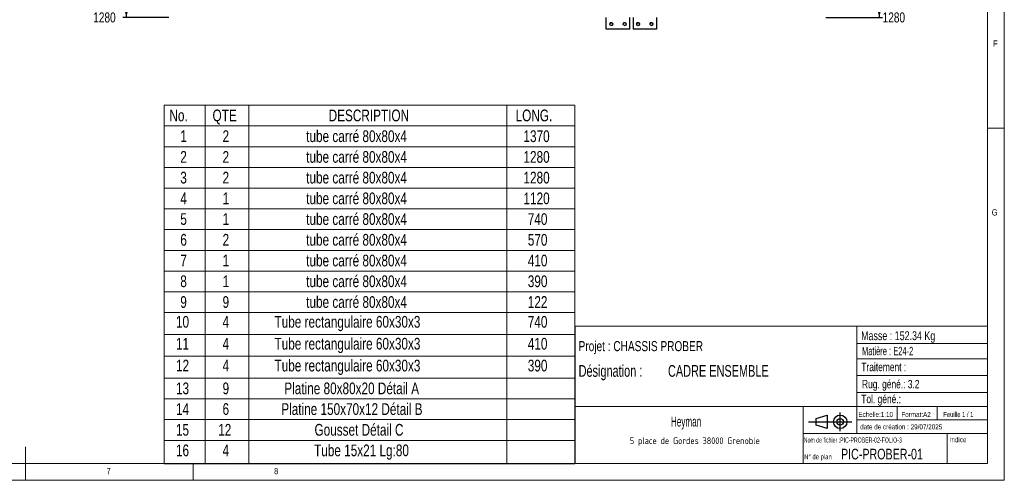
# Model space of a CAD drawing. Header units: millimetres. Extents: x 5 to 589, y 5 to 415.
# Tile 8 of 13: x 295 to 589, y 5 to 142. Entities that reach past the tile are written whole.
import ezdxf

# ---------------------------------------------------------------- set-up
doc = ezdxf.new("R2010")
doc.units = ezdxf.units.MM
doc.layers.add('COTES', color=1, linetype='Continuous')
doc.layers.add('NOTES', color=6, linetype='Continuous')
doc.layers.add('TRAIT-FORT', color=4, linetype='Continuous', lineweight=25)
doc.styles.add('SLDTEXTSTYLE0', font='TXT', dxfattribs={"width": 0.75})
doc.styles.add('SLDTEXTSTYLE1', font='TXT', dxfattribs={"width": 0.617423})
doc.styles.add('SLDTEXTSTYLE2', font='TXT', dxfattribs={"width": 0.7})
doc.styles.add('SLDTEXTSTYLE3', font='TXT', dxfattribs={"width": 0.535475})
doc.styles.add('SLDTEXTSTYLE4', font='ISOCP3', dxfattribs={"width": 0.96})
doc.styles.add('SLDTEXTSTYLE5', font='TXT', dxfattribs={"width": 0.605})
doc.styles.add('SLDTEXTSTYLE6', font='TXT', dxfattribs={"width": 0.692308})
doc.styles.add('SLDTEXTSTYLE7', font='TXT', dxfattribs={"width": 0.695728})
doc.dimstyles.new('SLDDIMSTYLE6', dxfattribs={"dimtxt": 3, "dimasz": 2, "dimexe": 0, "dimexo": 0.0625, "dimgap": 0.75, "dimtad": 0, "dimtih": 1, "dimtoh": 1, "dimlfac": 10, "dimrnd": 1e-09, "dimzin": 12, "dimdsep": 46, "dimtxsty": 'SLDTEXTSTYLE0', "dimsah": 1, "dimcen": 0.09, "dimadec": 0, "dimazin": 3, "dimtfac": 1, "dimtofl": 0, "dimtmove": 0, "dimatfit": 3, "dimfxl": 0, "dimfrac": 2, "dimtolj": 1, "dimtzin": 12, "dimarcsym": 0})

# ---------------------------------------------------------------- blocks, each defined once
blk = doc.blocks.new('Bloc12')
for p, q in [((2.32, 3.8), (5.55, 4.8)), ((2.32, 1.8), (2.32, 3.8)), ((5.55, 4.8), (5.55, 0.8)), ((9.48, 0), (9.48, 5.6)), ((0, 2.8), (12.98, 2.8)), ((5.55, 0.8), (2.32, 1.8))]:
    blk.add_line(p, q)
for radius in [2, 1]:
    blk.add_circle((9.48, 2.8), radius)
blk = doc.blocks.new('SW_NOTE_1')
at = {"layer": 'NOTES', "color": 0, "insert": (20.94, 2.58), "char_height": 2, "attachment_point": 2, "style": 'SLDTEXTSTYLE4'}
blk.add_mtext('5 place de Gordes 38000 Grenoble', dxfattribs=at)
blk = doc.blocks.new('SW_NOTE_2')
at = {"layer": 'NOTES', "color": 0, "char_height": 3.5, "attachment_point": 1, "style": 'SLDTEXTSTYLE7'}
for s, insert in [('Désignation :', (0, 4.51)), ('CADRE ENSEMBLE', (26.67, 4.51))]:
    blk.add_mtext(s, dxfattribs=dict(at, insert=insert))
blk = doc.blocks.new('SW_TABLEANNOTATION_0')
at = {"color": 0, "linetype": 'Continuous', "lineweight": 18}
for p, q in [((0, 0), (0, -106.9)), ((122.5, 0), (0, 0)), ((12.18, 0), (12.18, -6.18)), ((25.2, 0), (25.2, -6.18)), ((102.18, 0), (102.18, -6.18)), ((122.5, -106.9), (122.5, 0)), ((0, -6.18), (122.5, -6.18)), ((12.18, -6.18), (12.18, -106.9)), ((25.2, -6.18), (25.2, -106.9)), ((102.18, -6.18), (102.18, -106.9)), ((0, -12.36), (122.5, -12.36)), ((0, -18.54), (122.5, -18.54)), ((0, -24.73), (122.5, -24.73)), ((0, -30.91), (122.5, -30.91)), ((0, -37.09), (122.5, -37.09)), ((0, -43.27), (122.5, -43.27)), ((0, -49.45), (122.5, -49.45)), ((0, -55.63), (122.5, -55.63)), ((0, -61.82), (122.5, -61.82)), ((0, -68.34), (122.5, -68.34)), ((0, -74.87), (122.5, -74.87)), ((0, -81.39), (122.5, -81.39)), ((0, -87.58), (122.5, -87.58)), ((0, -93.76), (122.5, -93.76)), ((0, -99.94), (122.5, -99.94)), ((0, -106.9), (122.5, -106.9))]:
    blk.add_line(p, q, dxfattribs=at)
at = {"color": 0, "linetype": 'Continuous', "lineweight": 18, "char_height": 3.5, "attachment_point": 1, "style": 'SLDTEXTSTYLE0'}
for s, insert in [('No.', (1.54, -1.28)), ('QTE', (14.41, -1.28)), ('DESCRIPTION', (49.05, -1.28)), ('LONG.', (104.83, -1.28)), ('1', (4.79, -7.47)), ('2', (17.4, -7.47)), ('tube carré 80x80x4', (42.35, -7.47)), ('1370', (107.17, -7.47)), ('2', (4.79, -13.65)), ('2', (17.4, -13.65)), ('tube carré 80x80x4', (42.35, -13.65)), ('1280', (107.17, -13.65)), ('3', (4.79, -19.83)), ('2', (17.4, -19.83)), ('tube carré 80x80x4', (42.35, -19.83)), ('1280', (107.17, -19.83)), ('4', (4.79, -26.01)), ('1', (17.4, -26.01)), ('tube carré 80x80x4', (42.35, -26.01)), ('1120', (107.17, -26.01)), ('5', (4.79, -32.19)), ('1', (17.4, -32.19)), ('tube carré 80x80x4', (42.35, -32.19)), ('740', (108.46, -32.19)), ('tube carré 80x80x4', (42.35, -38.37)), ('6', (4.79, -38.37)), ('2', (17.4, -38.37)), ('570', (108.46, -38.37)), ('tube carré 80x80x4', (42.35, -44.56)), ('7', (4.79, -44.56)), ('1', (17.4, -44.56)), ('410', (108.46, -44.56)), ('8', (4.79, -50.74)), ('1', (17.4, -50.74)), ('tube carré 80x80x4', (42.35, -50.74)), ('390', (108.46, -50.74)), ('9', (4.79, -56.92)), ('9', (17.4, -56.92)), ('tube carré 80x80x4', (42.35, -56.92)), ('122', (108.46, -56.92)), ('10', (3.5, -62.83)), ('4', (17.4, -62.83)), ('Tube rectangulaire 60x30x3', (32.9, -62.83)), ('740', (108.46, -62.83)), ('11', (3.5, -69.36)), ('4', (17.4, -69.36)), ('Tube rectangulaire 60x30x3', (32.9, -69.36)), ('410', (108.46, -69.36)), ('12', (3.5, -75.88)), ('4', (17.4, -75.88)), ('Tube rectangulaire 60x30x3', (32.9, -75.88)), ('390', (108.46, -75.88)), ('Platine 80x80x20 Détail A', (35.82, -82.68)), ('13', (3.5, -82.68)), ('9', (17.4, -82.68)), ('14', (3.5, -88.86)), ('6', (17.4, -88.86)), ('Platine 150x70x12 Détail B', (34.91, -88.86)), ('15', (3.5, -95.04)), ('12', (16.1, -95.04)), ('Gousset Détail C', (44.83, -95.04)), ('16', (3.5, -101.17)), ('4', (17.4, -101.17)), ('Tube 15x21 Lg:80', (44.7, -101.17))]:
    blk.add_mtext(s, dxfattribs=dict(at, insert=insert))
blk = doc.blocks.new('_D_45')
at = {"layer": 'COTES', "color": 1}
for p, q in [((551.7, 151.07), (551.7, 143.07)), ((535.74, 143.07), (552.7, 143.07))]:
    blk.add_line(p, q, dxfattribs=at)
blk.add_solid([(551.7, 143.07), (552.2, 145.07), (551.2, 145.07)], dxfattribs=at)
at = {"layer": 'COTES', "color": 1, "insert": (552.7, 144.55), "char_height": 3, "attachment_point": 1, "style": 'SLDTEXTSTYLE0'}
blk.add_mtext('1280', dxfattribs=at)
blk = doc.blocks.new('_D_49')
at = {"layer": 'COTES', "color": 1}
for p, q in [((327.07, 195.07), (327.07, 143.07)), ((339.74, 143.07), (326.07, 143.07))]:
    blk.add_line(p, q, dxfattribs=at)
blk.add_solid([(327.07, 143.07), (327.57, 145.07), (326.57, 145.07)], dxfattribs=at)
at = {"layer": 'COTES', "color": 1, "insert": (317.2, 144.55), "char_height": 3, "attachment_point": 1, "style": 'SLDTEXTSTYLE0'}
blk.add_mtext('1280', dxfattribs=at)

msp = doc.modelspace()

# ---------------------------------------------------------------- linework, layer by layer
at = {"color": 7, "linetype": 'Continuous', "lineweight": 18}
for p, q in [((589, 5), (589, 415)), ((584, 10), (584, 410)), ((589, 110), (584, 110)), ((461, 51), (461, 10)), ((584, 51), (461, 51)), ((545, 51), (545, 19)), ((584, 51), (584, 10)), ((545, 45.7564), (584, 45.7564)), ((545, 41.1784), (584, 41.1784)), ((545, 36.2449), (584, 36.2449)), ((545, 31.1779), (584, 31.1779)), ((461, 27), (584, 27)), ((529, 27), (529, 10)), ((557, 27), (557, 23)), ((569, 27), (569, 23)), ((545, 23), (584, 23)), ((529, 19), (584, 19)), ((572, 19), (572, 10)), ((297, 5), (297, 15)), ((10, 10), (584, 10)), ((347, 5), (347, 10)), ((461, 10.0004), (584, 10)), ((5, 5), (589, 5))]:
    msp.add_line(p, q, dxfattribs=at)
for centre in [(471.7439, 141.0687), (475.7439, 141.0687), (479.7439, 141.0687), (483.7439, 141.0687)]:
    msp.add_arc(centre, 0.5, 255, 195, dxfattribs=at)
at = {"layer": 'TRAIT-FORT', "color": 4, "linetype": 'Continuous', "lineweight": 25}
for p, q in [((470.2439, 139.5687), (470.2439, 143.0687)), ((477.2439, 139.5687), (477.2439, 143.0687)), ((478.2439, 143.0687), (478.2439, 139.5687)), ((485.2439, 143.0687), (485.2439, 139.5687)), ((477.2439, 139.5687), (470.2439, 139.5687)), ((485.2439, 139.5687), (478.2439, 139.5687))]:
    msp.add_line(p, q, dxfattribs=at)
for centre in [(471.7439, 141.0687), (475.7439, 141.0687), (479.7439, 141.0687), (483.7439, 141.0687)]:
    msp.add_circle(centre, 0.425, dxfattribs=at)

# ---------------------------------------------------------------- block references
at = {"color": 7, "linetype": 'Continuous', "lineweight": 18}
msp.add_blockref('SW_TABLEANNOTATION_0', (338.3865, 116.8468), dxfattribs=at)
msp.add_blockref('Bloc12', (530.5599, 19.6343))
msp.add_blockref('Bloc12', (530.5599, 19.6343))
at = {"layer": 'NOTES', "color": 211}
for name, p in [('SW_NOTE_2', (462.0006, 34.8629)), ('SW_NOTE_1', (475.7385, 15.2133))]:
    msp.add_blockref(name, p, dxfattribs=at)

# ---------------------------------------------------------------- texts
for s, insert, char_height, attachment_point, style in [('F', (585.6667, 136.168), 1.8521, 1, 'SLDTEXTSTYLE0'), ('G', (585.2516, 85.8233), 1.8521, 1, 'SLDTEXTSTYLE0'), ('Masse : 152.34 Kg', (546.2807, 49.4433), 2.645833, 1, 'SLDTEXTSTYLE0'), ('Projet : CHASSIS PROBER', (462.0006, 46.5148), 3, 1, 'SLDTEXTSTYLE0'), ('Matière : E24-2', (546.5332, 44.7993), 2.5, 1, 'SLDTEXTSTYLE3'), ('Traitement :', (546.3427, 40.0456), 2.5, 1, 'SLDTEXTSTYLE0'), ('Rug. géné.: 3.2', (546.5514, 34.9449), 2.5, 1, 'SLDTEXTSTYLE0'), ('Tol. géné.:', (546.3236, 30.4993), 2.5, 1, 'SLDTEXTSTYLE0'), ('Heyman', (494.0627, 24.0268), 3, 2, 'SLDTEXTSTYLE5'), ('Echelle:1:10', (545.4535, 25.4047), 1.5, 1, 'SLDTEXTSTYLE0'), ('Format:A2', (558.2893, 25.3802), 1.5, 1, 'SLDTEXTSTYLE0'), ('Feuille 1 / 1', (570.8064, 25.384), 1.5, 1, 'SLDTEXTSTYLE6'), ('date de création : 29/07/2025', (546.009, 21.6948), 1.5, 1, 'SLDTEXTSTYLE0'), ('Nom de fichier :PIC-PROBER-02-FOLIO-3', (529.1807, 17.7674), 1.5, 1, 'SLDTEXTSTYLE1'), ('Indice', (572.6927, 17.8602), 1.5, 1, 'SLDTEXTSTYLE0'), ('N° de plan', (529.3024, 12.765), 1.5, 1, 'SLDTEXTSTYLE2'), ('PIC-PROBER-01', (540.2923, 14.406), 3.175, 1, 'SLDTEXTSTYLE0'), ('7', (321.1667, 8.668), 1.8521, 1, 'SLDTEXTSTYLE0'), ('8', (371.1667, 8.668), 1.8521, 1, 'SLDTEXTSTYLE0')]:
    msp.add_mtext(s, dxfattribs=dict(at, insert=insert, char_height=char_height, attachment_point=attachment_point, style=style))

# ---------------------------------------------------------------- dimensions: what is measured, and where the dimension line sits
at = {"layer": 'COTES', "color": 1}
for feature_location, offset, origin, picture, middle in [((340.7439, 143.0687), (-14.6756, 0), (340.7439, 271.0687), '_D_49', (321.6351, 143.0687)), ((534.7439, 143.0687), (17.9589, 0), (534.7439, 271.0687), '_D_45', (557.1362, 143.0687))]:
    dim = msp.add_ordinate_dim(feature_location=feature_location, offset=offset, dtype=0, origin=origin, dimstyle='SLDDIMSTYLE6', dxfattribs=at)
    dim.commit()
    dim.dimension.update_dxf_attribs({"geometry": picture, "text_midpoint": middle})

doc.saveas('drawing.dxf')
